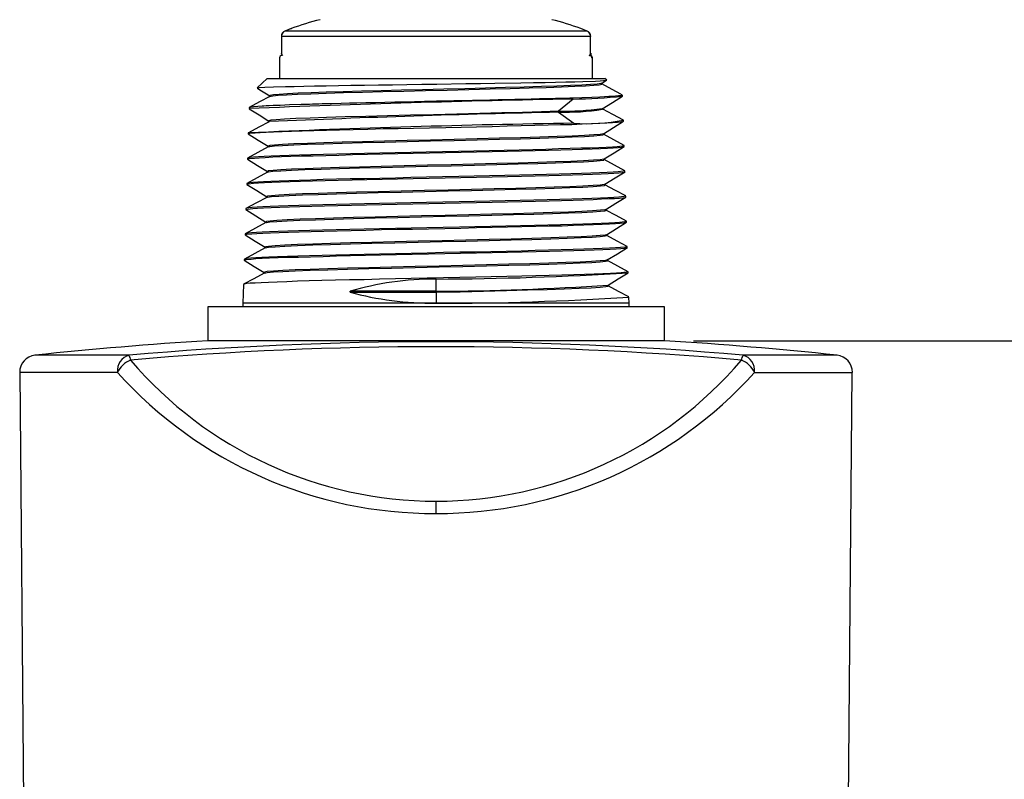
# Model space of a CAD drawing. Header units: inches. Extents: x 0 to 22, y 0 to 17.
# Tile 9 of 13: x 15.3 to 18.7, y 5.9 to 8.6. Entities that reach past the tile are written whole.
import ezdxf

# ---------------------------------------------------------------- set-up
doc = ezdxf.new("R2010")
doc.units = ezdxf.units.IN
doc.header["$LTSCALE"] = 2
doc.header["$MEASUREMENT"] = 0
doc.layers.add('DIMENSIONS', color=140, linetype='Continuous', lineweight=25)
doc.styles.add('SLDTEXTSTYLE0', font='TXT', dxfattribs={"width": 0.7})
doc.dimstyles.new('SLDDIMSTYLE0', dxfattribs={"dimtxt": 0.169922, "dimasz": 0.26, "dimexe": 0, "dimexo": 0.0625, "dimgap": 0.04248, "dimtad": 0, "dimtih": 1, "dimtoh": 1, "dimrnd": 1e-09, "dimzin": 12, "dimdsep": 46, "dimtxsty": 'SLDTEXTSTYLE0', "dimsah": 1, "dimcen": 0.09, "dimadec": 0, "dimazin": 3, "dimtfac": 1, "dimtofl": 0, "dimtmove": 0, "dimatfit": 3, "dimfxl": 0, "dimfrac": 2, "dimtolj": 1, "dimtzin": 12, "dimarcsym": 0})

# ---------------------------------------------------------------- blocks, each defined once
blk = doc.blocks.new('_D')
at = {"layer": 'DIMENSIONS'}
for p, q in [((17.6092, 7.459), (19.3571, 7.459)), ((19.1071, 7.459), (19.1071, 5.9522)), ((18.8547, 5.6441), (18.7976, 5.6441)), ((18.7976, 5.6441), (18.7976, 5.374)), ((19.3596, 5.6441), (19.4167, 5.6441)), ((19.4167, 5.6441), (19.4167, 5.374)), ((18.7976, 5.374), (18.8547, 5.374)), ((19.4167, 5.374), (19.3596, 5.374)), ((19.1071, 3.8292), (19.1071, 5.336)), ((16.8218, 3.8292), (19.3571, 3.8292))]:
    blk.add_line(p, q, dxfattribs=at)
for points in [[(19.1071, 7.459), (19.0671, 7.199), (19.1471, 7.199)], [(19.1071, 3.8292), (19.1471, 4.0892), (19.0671, 4.0892)]]:
    blk.add_solid(points, dxfattribs=at)
at = {"layer": 'DIMENSIONS', "char_height": 0.16667, "attachment_point": 1, "style": 'SLDTEXTSTYLE0'}
for s, insert in [('3.63', (18.8547, 5.897)), ('92.2', (18.8547, 5.5889))]:
    blk.add_mtext(s, dxfattribs=dict(at, insert=insert))

msp = doc.modelspace()

# ---------------------------------------------------------------- linework, layer by layer
for p, q in [((16.2228, 8.535), (16.2006, 8.5264)), ((17.2429, 8.5264), (16.2006, 8.5264)), ((16.2229, 8.5348), (16.2007, 8.5262)), ((16.2228, 8.535), (16.2229, 8.5348)), ((17.2429, 8.5264), (17.2207, 8.535)), ((17.2207, 8.535), (17.2207, 8.5348)), ((16.1884, 8.5082), (16.1884, 8.4503)), ((16.1886, 8.5082), (16.1884, 8.5082)), ((16.1886, 8.5082), (16.1886, 8.4503)), ((17.2549, 8.5082), (16.1886, 8.5082)), ((17.2549, 8.4503), (17.2549, 8.5082)), ((17.2551, 8.5082), (17.2549, 8.5082)), ((17.2551, 8.4503), (17.2551, 8.5082)), ((16.1824, 8.4346), (16.1824, 8.3633)), ((16.1886, 8.4503), (16.1883, 8.4481)), ((16.1884, 8.4503), (16.1886, 8.4503)), ((16.1886, 8.4503), (16.1886, 8.4493)), ((17.2549, 8.4503), (17.2551, 8.4503)), ((17.2611, 8.4346), (17.2582, 8.4346)), ((17.2611, 8.3633), (17.2611, 8.4346)), ((16.1393, 8.3633), (16.1052, 8.3302)), ((16.1393, 8.3633), (17.3042, 8.3633)), ((17.293, 8.3462), (17.3097, 8.3566)), ((17.3104, 8.3573), (17.3042, 8.3633)), ((17.2941, 8.3439), (17.294, 8.3469)), ((16.1482, 8.3036), (16.1481, 8.3008)), ((17.1949, 8.2921), (17.1447, 8.2498)), ((17.3587, 8.309), (17.3614, 8.3079)), ((17.3614, 8.3079), (17.3605, 8.3042)), ((17.3651, 8.3042), (17.3605, 8.3042)), ((17.3651, 8.3042), (17.3614, 8.3079)), ((17.3652, 8.3025), (17.3651, 8.3042)), ((16.0771, 8.2624), (16.077, 8.2592)), ((17.2968, 8.2569), (17.2967, 8.2599)), ((17.1447, 8.2498), (17.1447, 8.2467)), ((17.1447, 8.2467), (17.1968, 8.2086)), ((17.3669, 8.2191), (17.3678, 8.2188)), ((17.3679, 8.2154), (17.3678, 8.2188)), ((16.1457, 8.2166), (16.1456, 8.2138)), ((16.0744, 8.1751), (16.0743, 8.1722)), ((17.2996, 8.17), (17.2995, 8.1728)), ((16.143, 8.1296), (16.1429, 8.1268)), ((17.3706, 8.1285), (17.3705, 8.1319)), ((16.0716, 8.0881), (16.0715, 8.0851)), ((17.3023, 8.083), (17.3022, 8.0858)), ((16.1403, 8.0426), (16.1402, 8.0398)), ((17.3734, 8.0415), (17.3733, 8.0448)), ((16.0689, 8.0011), (16.0688, 7.9981)), ((17.305, 7.996), (17.3049, 7.9988)), ((16.1375, 7.9556), (16.1374, 7.9528)), ((17.3761, 7.9545), (17.376, 7.9578)), ((16.0662, 7.9141), (16.0661, 7.9111)), ((17.3077, 7.9089), (17.3076, 7.9118)), ((16.1348, 7.8686), (16.1347, 7.8658)), ((17.3788, 7.8675), (17.3787, 7.8708)), ((16.0635, 7.8272), (16.0634, 7.8241)), ((17.3104, 7.8219), (17.3103, 7.8248)), ((16.132, 7.7816), (16.1319, 7.7788)), ((17.3815, 7.7805), (17.3814, 7.7838)), ((16.0608, 7.7402), (16.0607, 7.737)), ((17.3131, 7.7349), (17.313, 7.7378)), ((16.1293, 7.6946), (16.1292, 7.6918)), ((17.3842, 7.6935), (17.3841, 7.6967)), ((16.058, 7.6532), (16.056, 7.5881)), ((16.7218, 7.6293), (16.7218, 7.6716)), ((17.3158, 7.6479), (17.3157, 7.6508)), ((16.4255, 7.6262), (16.4255, 7.6293)), ((16.7218, 7.6293), (16.4255, 7.6293)), ((16.4255, 7.6262), (16.7218, 7.6262)), ((16.7218, 7.6262), (16.7218, 7.6293)), ((16.7218, 7.6262), (16.7218, 7.5881)), ((17.3875, 7.5881), (17.3869, 7.6097)), ((15.9344, 7.5759), (15.9344, 7.459)), ((17.5092, 7.5759), (15.9344, 7.5759)), ((16.056, 7.5881), (16.056, 7.5759)), ((16.7218, 7.5881), (16.056, 7.5881)), ((17.3875, 7.5881), (16.7218, 7.5881)), ((17.3875, 7.5759), (17.3875, 7.5881)), ((17.5092, 7.459), (17.5092, 7.5759)), ((17.5092, 7.459), (15.9344, 7.459)), ((15.6634, 7.4092), (15.3388, 7.4092)), ((18.1047, 7.4092), (17.7802, 7.4092)), ((15.286, 7.3499), (15.3044, 5.2465)), ((15.623, 7.3499), (15.286, 7.3499)), ((15.623, 7.3505), (15.623, 7.3499)), ((17.8205, 7.35), (17.8205, 7.3505)), ((18.1392, 5.2465), (18.1575, 7.3502)), ((16.7218, 6.8636), (16.7218, 6.9059))]:
    msp.add_line(p, q)
at = {"flags": 128}
for points in [[(16.1886, 8.4493), (16.1885, 8.4477), (16.1899, 8.4452), (16.1932, 8.4425)], [(17.2504, 8.4425), (17.2504, 8.4425), (17.2504, 8.4425), (17.2504, 8.4425), (17.2504, 8.4425), (17.2504, 8.4425), (17.2505, 8.4425), (17.2507, 8.4425), (17.2511, 8.4428), (17.252, 8.4434), (17.2539, 8.4456), (17.2549, 8.4503)], [(16.1052, 8.3302), (16.1122, 8.3314), (16.1313, 8.3326), (16.1615, 8.3338), (16.2031, 8.335), (16.2326, 8.3357), (16.2654, 8.3364), (16.3026, 8.3372), (16.3428, 8.338), (16.4277, 8.3394), (16.4746, 8.3401), (16.5233, 8.3408), (16.5718, 8.3416), (16.6214, 8.3423), (16.6731, 8.3431), (16.7251, 8.3438), (16.825, 8.3452), (16.8753, 8.3459), (16.9245, 8.3467), (17.0145, 8.3481), (17.0577, 8.3489), (17.0984, 8.3496), (17.169, 8.3511), (17.2005, 8.3518), (17.2284, 8.3526), (17.2714, 8.354), (17.2876, 8.3547), (17.2995, 8.3555), (17.3081, 8.3564), (17.3104, 8.3573), (17.3104, 8.3573)], [(16.1062, 8.3294), (16.1144, 8.3243), (16.1491, 8.3028)], [(16.1492, 8.3011), (16.1491, 8.3013), (16.1586, 8.3031), (16.1778, 8.305), (16.2066, 8.3068), (16.2442, 8.3086), (16.29, 8.3104), (16.3432, 8.3122), (16.403, 8.3141), (16.4683, 8.3159), (16.538, 8.3177), (16.6108, 8.3195), (16.6855, 8.3213), (16.7608, 8.3232), (16.8355, 8.325), (16.9082, 8.3268), (16.9776, 8.3286), (17.0426, 8.3305), (17.1021, 8.3323), (17.155, 8.3341), (17.2002, 8.3359), (17.2373, 8.3377), (17.2655, 8.3396), (17.2843, 8.3414), (17.2933, 8.3432), (17.2929, 8.344)], [(17.2924, 8.3465), (17.2903, 8.3455), (17.2773, 8.3438), (17.2551, 8.342), (17.2243, 8.3402), (17.1852, 8.3384), (17.1386, 8.3367), (17.085, 8.3349), (17.0255, 8.3331), (16.9611, 8.3313), (16.8928, 8.3296), (16.8216, 8.3278), (16.7487, 8.326), (16.6754, 8.3243), (16.6029, 8.3225), (16.5323, 8.3207), (16.4648, 8.3189), (16.4014, 8.3172), (16.3433, 8.3154), (16.2914, 8.3136), (16.2466, 8.3118), (16.2094, 8.3101), (16.1806, 8.3083), (16.1608, 8.3065), (16.1501, 8.3048), (16.1492, 8.3036)], [(17.359, 8.3094), (17.3292, 8.3254), (17.2941, 8.3443)], [(16.1491, 8.3014), (16.1131, 8.282), (16.077, 8.2626)], [(17.3605, 8.3042), (17.357, 8.3036), (17.3509, 8.3029), (17.3412, 8.3021), (17.3294, 8.3012), (17.3173, 8.3005), (17.3032, 8.2997), (17.2868, 8.299), (17.2589, 8.2978), (17.2244, 8.2965), (17.1828, 8.2951), (17.1335, 8.2937), (17.079, 8.2923), (17.0206, 8.2908), (17.007, 8.2905), (16.9932, 8.2902), (16.9793, 8.2898), (16.9652, 8.2895), (16.951, 8.2891), (16.9367, 8.2888), (16.9222, 8.2884), (16.9071, 8.2881), (16.8825, 8.2876), (16.8481, 8.2868), (16.8036, 8.2859), (16.7835, 8.2855), (16.7566, 8.2849), (16.723, 8.2842), (16.6826, 8.2833), (16.648, 8.2825), (16.6136, 8.2817), (16.5795, 8.281), (16.5458, 8.2802), (16.5127, 8.2795), (16.4801, 8.2788), (16.4482, 8.278), (16.4236, 8.2775), (16.3946, 8.2767), (16.3615, 8.2759), (16.3295, 8.275), (16.3179, 8.2747), (16.3068, 8.2744), (16.296, 8.2741), (16.2857, 8.2738), (16.2759, 8.2735), (16.2664, 8.2732), (16.2573, 8.2729), (16.2162, 8.2716), (16.1843, 8.2704), (16.1603, 8.2695), (16.1467, 8.2688), (16.1361, 8.2683), (16.1282, 8.2679), (16.1226, 8.2676), (16.1073, 8.2666), (16.0928, 8.2654), (16.0816, 8.264), (16.0771, 8.2624)], [(17.2952, 8.2589), (17.3299, 8.2804), (17.3646, 8.3019)], [(16.0771, 8.2589), (16.1116, 8.2375), (16.1457, 8.2164)], [(17.3681, 8.2189), (17.3321, 8.2383), (17.2968, 8.2572)], [(17.1447, 8.2498), (17.086, 8.2479), (17.0202, 8.2459), (16.9486, 8.244), (16.8727, 8.242), (16.7938, 8.2401), (16.7135, 8.2382), (16.6333, 8.2362), (16.5547, 8.2343), (16.4793, 8.2324), (16.4087, 8.2304), (16.3444, 8.2285), (16.2875, 8.2265), (16.2389, 8.2246), (16.1996, 8.2227), (16.1705, 8.2207), (16.1526, 8.2188), (16.1458, 8.2168), (16.1463, 8.2166)], [(16.0743, 8.1722), (16.0802, 8.1739), (16.0982, 8.1757), (16.1149, 8.1769), (16.1357, 8.1781), (16.1614, 8.1794), (16.1912, 8.1806), (16.2238, 8.1818), (16.2599, 8.1828), (16.3004, 8.1839), (16.344, 8.185), (16.3889, 8.1862), (16.4362, 8.1874), (16.4869, 8.1887), (16.5393, 8.19), (16.5915, 8.1911), (16.6446, 8.1922), (16.6998, 8.1933), (16.7551, 8.1944), (16.8086, 8.1955), (16.8616, 8.1968), (16.915, 8.198), (16.9671, 8.1993), (17.0159, 8.2005), (17.0627, 8.2016), (17.1084, 8.2027), (17.1513, 8.2038), (17.1899, 8.2049), (17.2253, 8.2061), (17.2581, 8.2074), (17.2869, 8.2086), (17.311, 8.2098), (17.331, 8.211), (17.3472, 8.2121), (17.3588, 8.2131), (17.3656, 8.2142), (17.3679, 8.2154)], [(16.1462, 8.2141), (16.1104, 8.1948), (16.0746, 8.1756)], [(17.2991, 8.1726), (17.3337, 8.194), (17.3682, 8.2154)], [(16.0744, 8.1719), (16.1089, 8.1505), (16.143, 8.1294)], [(17.2983, 8.1726), (17.2984, 8.1722), (17.2876, 8.1703), (17.2657, 8.1684), (17.2333, 8.1664), (17.191, 8.1645), (17.1396, 8.1625), (17.0797, 8.1606), (17.0128, 8.1587), (16.9402, 8.1567), (16.8634, 8.1548), (16.7839, 8.1529), (16.7031, 8.1509), (16.6226, 8.149), (16.544, 8.147), (16.4688, 8.1451), (16.3986, 8.1432), (16.3349, 8.1412), (16.2787, 8.1393), (16.231, 8.1373), (16.1928, 8.1354), (16.165, 8.1335), (16.1484, 8.1315), (16.1431, 8.1296)], [(16.1447, 8.1271), (16.1483, 8.1284), (16.1649, 8.1303), (16.1927, 8.1323), (16.2309, 8.1342), (16.2786, 8.1361), (16.3348, 8.1381), (16.3985, 8.14), (16.4687, 8.1419), (16.5439, 8.1439), (16.6226, 8.1458), (16.7031, 8.1478), (16.7839, 8.1497), (16.8634, 8.1516), (16.9402, 8.1536), (17.0128, 8.1555), (17.0798, 8.1575), (17.1396, 8.1594), (17.1911, 8.1613), (17.2334, 8.1633), (17.2658, 8.1652), (17.2877, 8.1672), (17.2985, 8.1691), (17.2982, 8.17)], [(17.3706, 8.1321), (17.3348, 8.1513), (17.2989, 8.1706)], [(16.0715, 8.0851), (16.0775, 8.0869), (16.0954, 8.0887), (16.1121, 8.0899), (16.133, 8.0911), (16.1587, 8.0924), (16.1885, 8.0936), (16.2213, 8.0947), (16.2575, 8.0958), (16.2981, 8.0969), (16.3418, 8.098), (16.3869, 8.0992), (16.4343, 8.1004), (16.4852, 8.1017), (16.5378, 8.103), (16.5902, 8.1041), (16.6435, 8.1052), (16.6989, 8.1063), (16.7545, 8.1074), (16.8083, 8.1085), (16.8615, 8.1098), (16.9152, 8.111), (16.9674, 8.1123), (17.0165, 8.1135), (17.0635, 8.1146), (17.1094, 8.1156), (17.1525, 8.1167), (17.1914, 8.1179), (17.227, 8.1191), (17.2599, 8.1204), (17.289, 8.1216), (17.3132, 8.1228), (17.3333, 8.1239), (17.3496, 8.125), (17.3613, 8.1261), (17.3683, 8.1272), (17.3706, 8.1285)], [(17.3705, 8.1319), (17.3647, 8.13), (17.3466, 8.1279), (17.3299, 8.1267), (17.3091, 8.1255), (17.2834, 8.1244), (17.2536, 8.1233), (17.2209, 8.1222), (17.1847, 8.1211), (17.1442, 8.1199), (17.1006, 8.1186), (17.0555, 8.1174), (17.0081, 8.1162), (16.9573, 8.115), (16.9047, 8.1139), (16.8523, 8.1129), (16.7991, 8.1118), (16.7437, 8.1106), (16.6882, 8.1093), (16.6345, 8.1081), (16.5813, 8.1069), (16.5276, 8.1057), (16.4753, 8.1046), (16.4263, 8.1035), (16.3792, 8.1024), (16.3333, 8.1012), (16.2902, 8.1), (16.2513, 8.0987), (16.2157, 8.0975), (16.1827, 8.0963), (16.1536, 8.0952), (16.1293, 8.0941), (16.1092, 8.0931), (16.0928, 8.0919), (16.0811, 8.0907), (16.074, 8.0894), (16.0716, 8.0881)], [(16.1434, 8.1271), (16.1076, 8.1078), (16.0718, 8.0885)], [(17.3018, 8.0856), (17.3364, 8.107), (17.3709, 8.1284)], [(16.0716, 8.0849), (16.1062, 8.0635), (16.1402, 8.0424)], [(17.3006, 8.0856), (17.3004, 8.085), (17.2881, 8.083), (17.2647, 8.0811), (17.2308, 8.0792), (17.1871, 8.0772), (17.1343, 8.0753), (17.0732, 8.0734), (17.0051, 8.0714), (16.9315, 8.0695), (16.8539, 8.0675), (16.7738, 8.0656), (16.6926, 8.0637), (16.6119, 8.0617), (16.5332, 8.0598), (16.4582, 8.0578), (16.3884, 8.0559), (16.3253, 8.054), (16.27, 8.052), (16.2233, 8.0501), (16.1862, 8.0481), (16.1596, 8.0462), (16.1443, 8.0443), (16.1409, 8.0426)], [(16.1421, 8.0401), (16.1442, 8.0411), (16.1595, 8.0431), (16.1861, 8.045), (16.2232, 8.0469), (16.2699, 8.0489), (16.3253, 8.0508), (16.3884, 8.0528), (16.4582, 8.0547), (16.5332, 8.0566), (16.6119, 8.0586), (16.6926, 8.0605), (16.7738, 8.0624), (16.854, 8.0644), (16.9316, 8.0663), (17.0051, 8.0683), (17.0732, 8.0702), (17.1344, 8.0721), (17.1872, 8.0741), (17.2309, 8.076), (17.2648, 8.078), (17.2882, 8.0799), (17.3005, 8.0818), (17.3009, 8.083)], [(17.3733, 8.045), (17.3375, 8.0643), (17.3016, 8.0836)], [(16.0688, 7.9981), (16.0747, 7.9998), (16.0926, 8.0016), (16.1093, 8.0029), (16.1302, 8.0041), (16.156, 8.0054), (16.1859, 8.0066), (16.2187, 8.0077), (16.255, 8.0088), (16.2957, 8.0098), (16.3396, 8.011), (16.3849, 8.0122), (16.4325, 8.0134), (16.4835, 8.0147), (16.5363, 8.0159), (16.5889, 8.0171), (16.6425, 8.0181), (16.6981, 8.0192), (16.7539, 8.0203), (16.8079, 8.0215), (16.8613, 8.0228), (16.9153, 8.024), (16.9678, 8.0253), (17.0171, 8.0264), (17.0643, 8.0275), (17.1105, 8.0286), (17.1538, 8.0297), (17.1928, 8.0308), (17.2286, 8.0321), (17.2618, 8.0334), (17.291, 8.0346), (17.3153, 8.0358), (17.3356, 8.0369), (17.3521, 8.038), (17.3639, 8.0391), (17.371, 8.0402), (17.3734, 8.0415)], [(17.3728, 8.0451), (17.3733, 8.0448), (17.3674, 8.043), (17.3494, 8.0409), (17.3327, 8.0397), (17.3119, 8.0386), (17.2861, 8.0374), (17.2562, 8.0363), (17.2234, 8.0352), (17.1872, 8.0341), (17.1465, 8.0329), (17.1028, 8.0316), (17.0575, 8.0304), (17.01, 8.0292), (16.959, 8.028), (16.9062, 8.0269), (16.8536, 8.0259), (16.8002, 8.0248), (16.7446, 8.0236), (16.6889, 8.0223), (16.6349, 8.0211), (16.5815, 8.0199), (16.5275, 8.0187), (16.475, 8.0176), (16.4257, 8.0165), (16.3784, 8.0154), (16.3323, 8.0143), (16.289, 8.013), (16.2499, 8.0118), (16.2141, 8.0105), (16.1809, 8.0093), (16.1516, 8.0082), (16.1272, 8.0071), (16.1069, 8.0061), (16.0904, 8.0049), (16.0785, 8.0037), (16.0714, 8.0024), (16.0689, 8.0011)], [(16.1407, 8.0401), (16.1049, 8.0208), (16.0691, 8.0015)], [(17.3045, 7.9986), (17.3391, 8.02), (17.3736, 8.0414)], [(16.0689, 7.9979), (16.1035, 7.9765), (16.138, 7.9551)], [(17.3031, 7.9986), (17.3022, 7.9977), (17.2884, 7.9958), (17.2635, 7.9939), (17.2281, 7.9919), (17.1829, 7.99), (17.1288, 7.988), (17.0664, 7.9861), (16.9973, 7.9842), (16.9227, 7.9822), (16.8444, 7.9803), (16.7636, 7.9783), (16.682, 7.9764), (16.6011, 7.9745), (16.5225, 7.9725), (16.4477, 7.9706), (16.3784, 7.9686), (16.3159, 7.9667), (16.2613, 7.9648), (16.2156, 7.9628), (16.1797, 7.9609), (16.1544, 7.959), (16.1405, 7.957), (16.1387, 7.9556)], [(16.1393, 7.9531), (16.1404, 7.9539), (16.1543, 7.9558), (16.1796, 7.9577), (16.2155, 7.9597), (16.2613, 7.9616), (16.3158, 7.9636), (16.3783, 7.9655), (16.4477, 7.9674), (16.5225, 7.9694), (16.6011, 7.9713), (16.682, 7.9733), (16.7636, 7.9752), (16.8444, 7.9771), (16.9228, 7.9791), (16.9973, 7.981), (17.0665, 7.9829), (17.1289, 7.9849), (17.183, 7.9868), (17.2281, 7.9888), (17.2635, 7.9907), (17.2885, 7.9926), (17.3023, 7.9946), (17.3038, 7.996)], [(17.376, 7.958), (17.3402, 7.9773), (17.3043, 7.9966)], [(16.0661, 7.9111), (16.072, 7.9128), (16.0898, 7.9146), (16.1065, 7.9159), (16.1274, 7.9171), (16.1532, 7.9184), (16.1832, 7.9196), (16.2161, 7.9207), (16.2526, 7.9217), (16.2934, 7.9228), (16.3374, 7.924), (16.3828, 7.9252), (16.4306, 7.9264), (16.4818, 7.9277), (16.5348, 7.9289), (16.5877, 7.93), (16.6414, 7.9311), (16.6973, 7.9322), (16.7533, 7.9333), (16.8076, 7.9345), (16.8612, 7.9358), (16.9154, 7.937), (16.9681, 7.9383), (17.0176, 7.9394), (17.0651, 7.9405), (17.1115, 7.9416), (17.155, 7.9427), (17.1943, 7.9438), (17.2303, 7.9451), (17.2636, 7.9464), (17.293, 7.9476), (17.3175, 7.9488), (17.3379, 7.9498), (17.3545, 7.9509), (17.3664, 7.952), (17.3737, 7.9532), (17.3761, 7.9545)], [(17.376, 7.9578), (17.3701, 7.956), (17.3522, 7.954), (17.3356, 7.9527), (17.3146, 7.9516), (17.2888, 7.9504), (17.2589, 7.9493), (17.226, 7.9482), (17.1897, 7.9471), (17.1489, 7.9459), (17.105, 7.9447), (17.0596, 7.9434), (17.0119, 7.9422), (16.9606, 7.941), (16.9077, 7.9399), (16.8549, 7.9389), (16.8013, 7.9378), (16.7454, 7.9366), (16.6895, 7.9353), (16.6352, 7.9341), (16.5816, 7.9329), (16.5274, 7.9317), (16.4747, 7.9306), (16.4251, 7.9295), (16.3777, 7.9284), (16.3313, 7.9273), (16.2877, 7.926), (16.2485, 7.9248), (16.2124, 7.9236), (16.179, 7.9223), (16.1496, 7.9212), (16.125, 7.9201), (16.1045, 7.9191), (16.0879, 7.9179), (16.076, 7.9167), (16.0687, 7.9154), (16.0662, 7.9141)], [(16.138, 7.9531), (16.1022, 7.9338), (16.0664, 7.9145)], [(17.3072, 7.9116), (17.3418, 7.933), (17.3763, 7.9543)], [(16.0662, 7.9108), (16.1007, 7.8895), (16.1352, 7.8681)], [(17.3058, 7.9116), (17.3038, 7.9105), (17.2885, 7.9085), (17.262, 7.9066), (17.2251, 7.9047), (17.1786, 7.9027), (17.1231, 7.9008), (17.0595, 7.8988), (16.9892, 7.8969), (16.9138, 7.895), (16.8346, 7.893), (16.7533, 7.8911), (16.6713, 7.8891), (16.5903, 7.8872), (16.5117, 7.8853), (16.4372, 7.8833), (16.3683, 7.8814), (16.3065, 7.8795), (16.2528, 7.8775), (16.2081, 7.8756), (16.1733, 7.8736), (16.1493, 7.8717), (16.1368, 7.8698), (16.1361, 7.8686)], [(16.1364, 7.866), (16.1367, 7.8666), (16.1492, 7.8685), (16.1732, 7.8705), (16.208, 7.8724), (16.2527, 7.8744), (16.3064, 7.8763), (16.3682, 7.8782), (16.4371, 7.8802), (16.5117, 7.8821), (16.5903, 7.8841), (16.6713, 7.886), (16.7533, 7.8879), (16.8346, 7.8899), (16.9138, 7.8918), (16.9893, 7.8938), (17.0596, 7.8957), (17.1232, 7.8976), (17.1787, 7.8996), (17.2252, 7.9015), (17.2621, 7.9034), (17.2886, 7.9054), (17.3039, 7.9073), (17.3069, 7.9089)], [(17.3787, 7.871), (17.3429, 7.8903), (17.307, 7.9095)], [(16.0634, 7.8241), (16.0692, 7.8258), (16.087, 7.8276), (16.1037, 7.8289), (16.1246, 7.8301), (16.1505, 7.8314), (16.1806, 7.8325), (16.2136, 7.8336), (16.2501, 7.8347), (16.2911, 7.8358), (16.3352, 7.837), (16.3808, 7.8382), (16.4287, 7.8394), (16.4802, 7.8407), (16.5334, 7.8419), (16.5864, 7.843), (16.6403, 7.8441), (16.6964, 7.8451), (16.7527, 7.8463), (16.8072, 7.8475), (16.861, 7.8488), (16.9155, 7.85), (16.9684, 7.8512), (17.0182, 7.8524), (17.0659, 7.8534), (17.1125, 7.8545), (17.1563, 7.8556), (17.1957, 7.8568), (17.2319, 7.8581), (17.2654, 7.8593), (17.295, 7.8606), (17.3197, 7.8617), (17.3403, 7.8628), (17.3569, 7.8639), (17.369, 7.865), (17.3763, 7.8662), (17.3788, 7.8675)], [(17.3781, 7.871), (17.3787, 7.8708), (17.3729, 7.869), (17.3551, 7.867), (17.3384, 7.8658), (17.3174, 7.8646), (17.2916, 7.8634), (17.2615, 7.8623), (17.2286, 7.8612), (17.1921, 7.8601), (17.1512, 7.8589), (17.1072, 7.8577), (17.0616, 7.8564), (17.0137, 7.8552), (16.9623, 7.854), (16.9092, 7.8529), (16.8562, 7.8518), (16.8023, 7.8508), (16.7463, 7.8496), (16.6901, 7.8484), (16.6356, 7.8471), (16.5818, 7.8459), (16.5273, 7.8447), (16.4743, 7.8435), (16.4246, 7.8425), (16.3769, 7.8414), (16.3303, 7.8403), (16.2865, 7.8391), (16.247, 7.8378), (16.2108, 7.8366), (16.1772, 7.8354), (16.1476, 7.8342), (16.1228, 7.8331), (16.1022, 7.832), (16.0855, 7.8309), (16.0734, 7.8297), (16.066, 7.8285), (16.0635, 7.8272)], [(16.1352, 7.866), (16.0994, 7.8468), (16.0636, 7.8275)], [(17.3099, 7.8246), (17.3445, 7.846), (17.379, 7.8673)], [(16.0634, 7.8238), (16.098, 7.8025), (16.1325, 7.7811)], [(16.1332, 7.779), (16.1331, 7.7794), (16.1443, 7.7813), (16.167, 7.7832), (16.2006, 7.7852), (16.2443, 7.7871), (16.2971, 7.789), (16.3582, 7.791), (16.4266, 7.7929), (16.5009, 7.7949), (16.5794, 7.7968), (16.6606, 7.7987), (16.7429, 7.8007), (16.8248, 7.8026), (16.9047, 7.8046), (16.9811, 7.8065), (17.0525, 7.8084), (17.1173, 7.8104), (17.1741, 7.8123), (17.2221, 7.8143), (17.2605, 7.8162), (17.2884, 7.8181), (17.3053, 7.8201), (17.3102, 7.8219)], [(17.3087, 7.8246), (17.3052, 7.8232), (17.2883, 7.8213), (17.2604, 7.8193), (17.222, 7.8174), (17.174, 7.8155), (17.1172, 7.8135), (17.0524, 7.8116), (16.981, 7.8096), (16.9047, 7.8077), (16.8248, 7.8058), (16.7429, 7.8038), (16.6606, 7.8019), (16.5794, 7.8), (16.5009, 7.798), (16.4267, 7.7961), (16.3583, 7.7941), (16.2972, 7.7922), (16.2443, 7.7903), (16.2007, 7.7883), (16.1671, 7.7864), (16.1444, 7.7844), (16.1332, 7.7825), (16.1335, 7.7816)], [(17.3814, 7.784), (17.3468, 7.8026), (17.3104, 7.8222)], [(16.0607, 7.737), (16.0665, 7.7387), (16.0841, 7.7406), (16.1008, 7.7419), (16.1218, 7.7431), (16.1478, 7.7443), (16.1779, 7.7455), (16.211, 7.7466), (16.2476, 7.7476), (16.2888, 7.7487), (16.333, 7.7499), (16.3788, 7.7512), (16.4269, 7.7524), (16.4785, 7.7537), (16.5319, 7.7549), (16.5851, 7.756), (16.6393, 7.757), (16.6956, 7.7581), (16.7521, 7.7593), (16.8068, 7.7605), (16.8609, 7.7617), (16.9155, 7.763), (16.9688, 7.7642), (17.0188, 7.7653), (17.0667, 7.7664), (17.1136, 7.7675), (17.1575, 7.7686), (17.1972, 7.7698), (17.2336, 7.7711), (17.2673, 7.7723), (17.297, 7.7736), (17.3219, 7.7747), (17.3426, 7.7758), (17.3594, 7.7768), (17.3715, 7.778), (17.379, 7.7792), (17.3815, 7.7805)], [(17.3809, 7.784), (17.3814, 7.7838), (17.3756, 7.782), (17.3579, 7.78), (17.3412, 7.7788), (17.3202, 7.7776), (17.2943, 7.7764), (17.2642, 7.7753), (17.2311, 7.7742), (17.1946, 7.7731), (17.1535, 7.772), (17.1094, 7.7707), (17.0637, 7.7695), (17.0156, 7.7683), (16.964, 7.767), (16.9107, 7.7659), (16.8575, 7.7648), (16.8034, 7.7638), (16.7471, 7.7626), (16.6907, 7.7614), (16.636, 7.7602), (16.5819, 7.7589), (16.5272, 7.7577), (16.474, 7.7565), (16.424, 7.7555), (16.3761, 7.7544), (16.3292, 7.7533), (16.2852, 7.7521), (16.2455, 7.7508), (16.2091, 7.7496), (16.1754, 7.7484), (16.1456, 7.7472), (16.1207, 7.7461), (16.0999, 7.745), (16.0831, 7.7439), (16.0708, 7.7427), (16.0633, 7.7415), (16.0608, 7.7402)], [(16.1324, 7.779), (16.0966, 7.7598), (16.0608, 7.7405)], [(17.3126, 7.7376), (17.3472, 7.7589), (17.3817, 7.7803)], [(16.0607, 7.7368), (16.0952, 7.7154), (16.1297, 7.6941)], [(16.1299, 7.692), (16.1298, 7.6921), (16.1395, 7.694), (16.1609, 7.696), (16.1933, 7.6979), (16.2359, 7.6999), (16.2878, 7.7018), (16.3482, 7.7037), (16.4161, 7.7057), (16.49, 7.7076), (16.5684, 7.7095), (16.6497, 7.7115), (16.7324, 7.7134), (16.8148, 7.7154), (16.8954, 7.7173), (16.9727, 7.7192), (17.0452, 7.7212), (17.1112, 7.7231), (17.1693, 7.7251), (17.2187, 7.727), (17.2586, 7.7289), (17.2881, 7.7309), (17.3064, 7.7328), (17.313, 7.7348), (17.3126, 7.7349)], [(17.3118, 7.7376), (17.3063, 7.736), (17.288, 7.734), (17.2585, 7.7321), (17.2187, 7.7301), (17.1693, 7.7282), (17.1111, 7.7263), (17.0451, 7.7243), (16.9727, 7.7224), (16.8954, 7.7205), (16.8148, 7.7185), (16.7324, 7.7166), (16.6498, 7.7146), (16.5685, 7.7127), (16.4901, 7.7108), (16.4162, 7.7088), (16.3483, 7.7069), (16.2879, 7.7049), (16.236, 7.703), (16.1934, 7.7011), (16.161, 7.6991), (16.1396, 7.6972), (16.1299, 7.6952), (16.1306, 7.6946)], [(17.3841, 7.697), (17.3483, 7.7162), (17.3131, 7.7352)], [(17.3841, 7.6967), (17.3784, 7.695), (17.3607, 7.6931), (17.344, 7.6918), (17.323, 7.6906), (17.297, 7.6894), (17.2669, 7.6883), (17.2337, 7.6872), (17.197, 7.6861), (17.1559, 7.685), (17.1115, 7.6837), (17.0657, 7.6825), (17.0175, 7.6813), (16.9657, 7.6801), (16.9122, 7.6789), (16.8588, 7.6778), (16.8045, 7.6768), (16.748, 7.6756), (16.6913, 7.6744), (16.6364, 7.6732), (16.582, 7.6719), (16.5271, 7.6707), (16.4737, 7.6695), (16.4234, 7.6684), (16.3753, 7.6674), (16.3282, 7.6663), (16.284, 7.6651), (16.2441, 7.6639), (16.2075, 7.6626), (16.1735, 7.6614), (16.1436, 7.6602), (16.1185, 7.6591), (16.0976, 7.658), (16.0806, 7.6569), (16.0683, 7.6558), (16.0607, 7.6545), (16.058, 7.6532)], [(16.1297, 7.692), (16.0938, 7.6727), (16.058, 7.6535)], [(17.3153, 7.6505), (17.3499, 7.6719), (17.3844, 7.6933)], [(16.7218, 7.6262), (16.8048, 7.6281), (16.8861, 7.63), (16.9643, 7.632), (17.0377, 7.6339), (17.1049, 7.6359), (17.1643, 7.6378), (17.2151, 7.6397), (17.2565, 7.6417), (17.2875, 7.6436), (17.3074, 7.6456), (17.3155, 7.6475), (17.3148, 7.6479)], [(17.3868, 7.61), (17.351, 7.6292), (17.3151, 7.6485)], [(17.8205, 7.35), (17.897, 7.35), (17.9645, 7.35), (18.0226, 7.35), (18.0706, 7.35), (18.1084, 7.35), (18.1356, 7.35), (18.152, 7.35), (18.1575, 7.35)]]:
    msp.add_lwpolyline(points, dxfattribs=at)
for centre, radius, start, end in [((16.5037, 7.7984), 0.7883, 103.3224, 110.8772), ((16.9399, 7.7988), 0.7879, 69.1208, 76.6796), ((16.2081, 8.5082), 0.0197, 112.178, 180), ((16.2083, 8.5082), 0.0197, 112.9154, 180.1682), ((17.2355, 8.5082), 0.0197, 0, 67.6827), ((17.2352, 8.5082), 0.0197, 359.8318, 67.0846), ((16.1903, 8.4346), 0.00787, 90, 180), ((16.1805, 8.4503), 0.00787, 352.9708, 0), ((17.2533, 8.4346), 0.00787, 0, 90), ((17.3075, 8.4531), 0.0527, 182.9527, 200.5251), ((17.263, 8.4503), 0.00787, 180, 186.7723), ((18.1119, -41.8422), 50.1427, 91.04781, 92.3258), ((17.1897, 9.7799), 1.4878, 270.201, 276.7746), ((17.1507, 9.3475), 1.0977, 269.684, 277.5323), ((17.1613, 9.1143), 0.8678, 268.9055, 278.9094), ((18.0563, -34.98), 43.2363, 91.20805, 92.53083), ((17.241, 8.9038), 0.6966, 266.3652, 280.4896), ((17.7201, -28.2282), 36.4405, 90.82275, 92.58849), ((16.6845, 18.8298), 11.1582, 270.1916, 273.59562), ((16.6367, 18.3042), 10.6752, 270.45655, 273.64326), ((16.7256, 17.7103), 10.1222, 269.97821, 273.74552), ((16.7218, -5.5514), 13.0341, 93.46339, 96.09072), ((16.7218, -4.6796), 12.135, 84.99634, 95.00366), ((16.7218, -4.6378), 12.0761, 84.99471, 95.00529), ((16.7218, -5.5514), 13.0341, 83.90928, 86.53661), ((15.3451, 7.3505), 0.0591, 96.0907, 180.5), ((15.6782, 7.3557), 0.0555, 105.5126, 185.4315), ((15.6242, 7.3889), 0.0441, 4.2538, 27.3164), ((17.8193, 7.3889), 0.0441, 152.6836, 175.7462), ((17.7653, 7.3557), 0.0555, 354.5444, 74.4753), ((18.0985, 7.3505), 0.0591, 359.5597, 83.9093), ((15.7045, 7.308), 0.0917, 113.3649, 152.8102), ((16.7218, 8.2903), 1.3844, 220.444, 270.0006), ((16.7218, 8.2903), 1.3844, 269.9986, 319.5567), ((17.739, 7.308), 0.0917, 27.234, 66.6324), ((16.7156, 8.3341), 1.4705, 222.0101, 270.2409), ((16.7288, 8.3319), 1.4683, 269.7239, 318.0311)]:
    msp.add_arc(centre, radius, start, end)
for centre, major_axis, ratio, start_param, end_param in [((16.7218, 7.2532), (0.6761, 0), 0.618884, 1.570796, 2.024336), ((16.7218, 7.9399), (0.6547, 0), 0.537442, 4.242785, 4.712389)]:
    msp.add_ellipse(centre, major_axis=major_axis, ratio=ratio, start_param=start_param, end_param=end_param)

# ---------------------------------------------------------------- dimensions: what is measured, and where the dimension line sits
at = {"layer": 'DIMENSIONS'}
dim = msp.add_linear_dim(base=(19.1071, 3.8292), p1=(17.5092, 7.459), p2=(16.7218, 3.8292), angle=90, dimstyle='SLDDIMSTYLE0', dxfattribs=at)
dim.commit()
dim.dimension.update_dxf_attribs({"geometry": '_D', "text_midpoint": (19.1071, 5.6441), "dimtype": 160})

doc.saveas('drawing.dxf')
